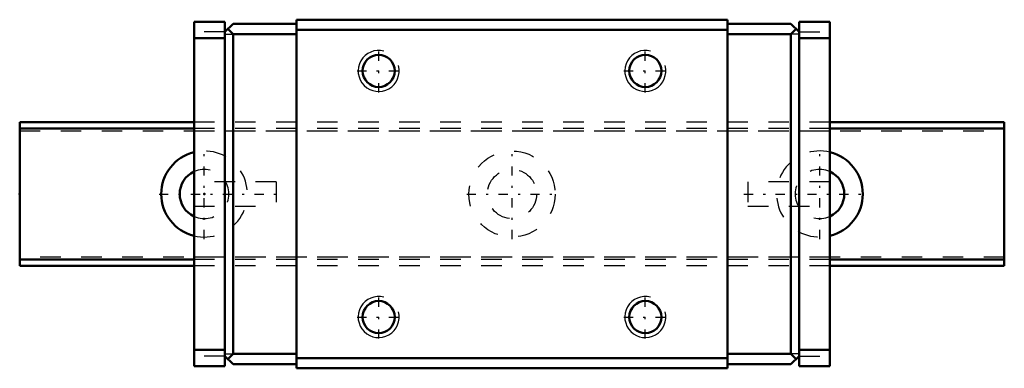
# Model space of a CAD drawing. Header units: millimetres. Extents: x -9 to 39, y -8.5 to 8.5.
import ezdxf

# ---------------------------------------------------------------- set-up
doc = ezdxf.new("R2010")
doc.units = ezdxf.units.MM
doc.linetypes.add('Center', pattern=[1.5, 0.45, -0.5, 0.05, -0.5])
doc.linetypes.add('Dashed', pattern=[2, 1, -1])
for name, color, linetype, lineweight in [('2d ConnectionPoints', 7, 'Continuous', 50), ('AM_0', 7, 'Continuous', 50), ('AM_5', 3, 'Continuous', 25), ('AM_7', 7, 'Center', 25), ('AM_9', 6, 'Dashed', 25)]:
    doc.layers.add(name, color=color, linetype=linetype, lineweight=lineweight)

# ---------------------------------------------------------------- blocks, each defined once
blk = doc.blocks.new('1_RSX7NMUU1_Slider_0_in_RSX7NMUU48LMG90W850001_4')
at = {"layer": 'AM_0'}
for p, q in [((1, 8.4), (-0.5, 8.4)), ((-0.5, 8.4), (-0.5, -8.4)), ((1, 8.4), (1, -8.4)), ((1.4, 8.3), (1, 7.9)), ((1.4, 8.3), (4.5, 8.3)), ((25.5, 8.5), (4.5, 8.5)), ((4.5, 8.5), (4.5, -8.5)), ((25.5, 8.5), (25.5, -8.5)), ((28.6, 8.3), (25.5, 8.3)), ((28.6, 8.3), (29, 7.9)), ((29, 8.4), (30.5, 8.4)), ((29, 8.4), (29, -8.4)), ((30.5, 8.4), (30.5, -8.4)), ((1.15, 8.05), (1.4, 7.8)), ((1.4, 7.8), (4.5, 7.8)), ((1.4, 7.8), (1.4, -7.8)), ((25.5, 8), (4.5, 8)), ((28.6, 7.8), (25.5, 7.8)), ((28.85, 8.05), (28.6, 7.8)), ((28.6, 7.8), (28.6, -7.8)), ((1, 7.6), (-0.5, 7.6)), ((29, 7.6), (30.5, 7.6)), ((1, -7.6), (-0.5, -7.6)), ((29, -7.6), (30.5, -7.6)), ((1, -7.9), (1.4, -8.3)), ((1.4, -7.8), (1.15, -8.05)), ((1.4, -7.8), (4.5, -7.8)), ((25.5, -8), (4.5, -8)), ((28.6, -7.8), (25.5, -7.8)), ((28.6, -7.8), (28.85, -8.05)), ((28.6, -8.3), (29, -7.9)), ((1, -8.4), (-0.5, -8.4)), ((1.4, -8.3), (4.5, -8.3)), ((25.5, -8.5), (4.5, -8.5)), ((28.6, -8.3), (25.5, -8.3)), ((29, -8.4), (30.5, -8.4))]:
    blk.add_line(p, q, dxfattribs=at)
for centre in [(8.5, 6), (21.5, 6), (8.5, -6), (21.5, -6)]:
    blk.add_circle(centre, 0.783, dxfattribs=at)
at = {"layer": 'AM_5'}
for centre in [(8.5, 6), (21.5, 6), (8.5, -6), (21.5, -6)]:
    blk.add_arc(centre, 1, 75, 15, dxfattribs=at)
at = {"layer": 'AM_7'}
for p, q in [((8.5, 4.95), (8.5, 7.05)), ((21.5, 4.95), (21.5, 7.05)), ((7.45, 6), (9.55, 6)), ((20.45, 6), (22.55, 6)), ((-2.205, 0), (3.7, 0)), ((26.3, 0), (32.205, 0)), ((8.5, -7.05), (8.5, -4.95)), ((21.5, -7.05), (21.5, -4.95)), ((7.45, -6), (9.55, -6)), ((20.45, -6), (22.55, -6))]:
    blk.add_line(p, q, dxfattribs=at)
at = {"layer": 'AM_9'}
for p, q in [((1, 7.9), (-0.5, 7.9)), ((1, 7.8), (1.4, 7.8)), ((29, 7.8), (28.6, 7.8)), ((29, 7.9), (30.5, 7.9)), ((30.5, 3.5), (-0.5, 3.5)), ((30.5, 3.2), (-0.5, 3.2)), ((-0.5, 3.08), (30.5, 3.08)), ((3.5, 0.6), (-0.5, 0.6)), ((3.5, 0.6), (3.5, -0.6)), ((26.5, 0.6), (26.5, -0.6)), ((30.5, 0.6), (26.5, 0.6)), ((-0.5, -0.6), (3.5, -0.6)), ((26.5, -0.6), (30.5, -0.6)), ((30.5, -3.08), (-0.5, -3.08)), ((30.5, -3.2), (-0.5, -3.2)), ((30.5, -3.5), (-0.5, -3.5)), ((1, -7.9), (-0.5, -7.9)), ((1, -7.8), (1.4, -7.8)), ((29, -7.8), (28.6, -7.8)), ((29, -7.9), (30.5, -7.9))]:
    blk.add_line(p, q, dxfattribs=at)
blk = doc.blocks.new('2_RSX7M489_Track_0_in_RSX7NMUU48LMG90W850001_4')
at = {"layer": 'AM_0'}
for p, q in [((-9, 3.5), (-9, -3.5)), ((-0.5, 3.5), (-9, 3.5)), ((39, 3.5), (30.5, 3.5)), ((39, 3.5), (39, -3.5)), ((-0.5, 3.2), (-9, 3.2)), ((39, 3.2), (30.5, 3.2)), ((-0.5, -3.2), (-9, -3.2)), ((39, -3.2), (30.5, -3.2)), ((-0.5, -3.5), (-9, -3.5)), ((39, -3.5), (30.5, -3.5))]:
    blk.add_line(p, q, dxfattribs=at)
for centre, radius, start, end in [((0, 0), 2.1, 103.7741, 256.2259), ((30, 0), 2.1, 283.7741, 76.2259), ((0, 0), 1.2, 114.6243, 245.3757), ((30, 0), 1.2, 294.6243, 65.3757)]:
    blk.add_arc(centre, radius, start, end, dxfattribs=at)
at = {"layer": 'AM_7'}
for p, q in [((0, -2.205), (0, 2.205)), ((15, -2.205), (15, 2.205)), ((30, -2.205), (30, 2.205)), ((12.795, 0), (17.205, 0))]:
    blk.add_line(p, q, dxfattribs=at)
at = {"layer": 'AM_9'}
for p, q in [((30.5, 3.5), (-0.5, 3.5)), ((-9, 3.08), (39, 3.08)), ((30.5, 3.2), (-0.5, 3.2)), ((39, -3.08), (-9, -3.08)), ((30.5, -3.2), (-0.5, -3.2)), ((30.5, -3.5), (-0.5, -3.5))]:
    blk.add_line(p, q, dxfattribs=at)
for radius in [2.1, 1.2]:
    blk.add_circle((15, 0), radius, dxfattribs=at)
for centre, radius, start, end in [((0, 0), 2.1, 256.2259, 103.7741), ((30, 0), 2.1, 76.2259, 283.7741), ((0, 0), 1.2, 245.3757, 114.6243), ((30, 0), 1.2, 65.3757, 294.6243)]:
    blk.add_arc(centre, radius, start, end, dxfattribs=at)

msp = doc.modelspace()

# ---------------------------------------------------------------- linework, layer by layer
at = {"layer": '2d ConnectionPoints'}
for p in [(-9, 0), (0, 0), (0, 0)]:
    msp.add_point(p, dxfattribs=at)

# ---------------------------------------------------------------- block references
for name in ['1_RSX7NMUU1_Slider_0_in_RSX7NMUU48LMG90W850001_4', '2_RSX7M489_Track_0_in_RSX7NMUU48LMG90W850001_4']:
    msp.add_blockref(name, (0, 0))

doc.saveas('drawing.dxf')
